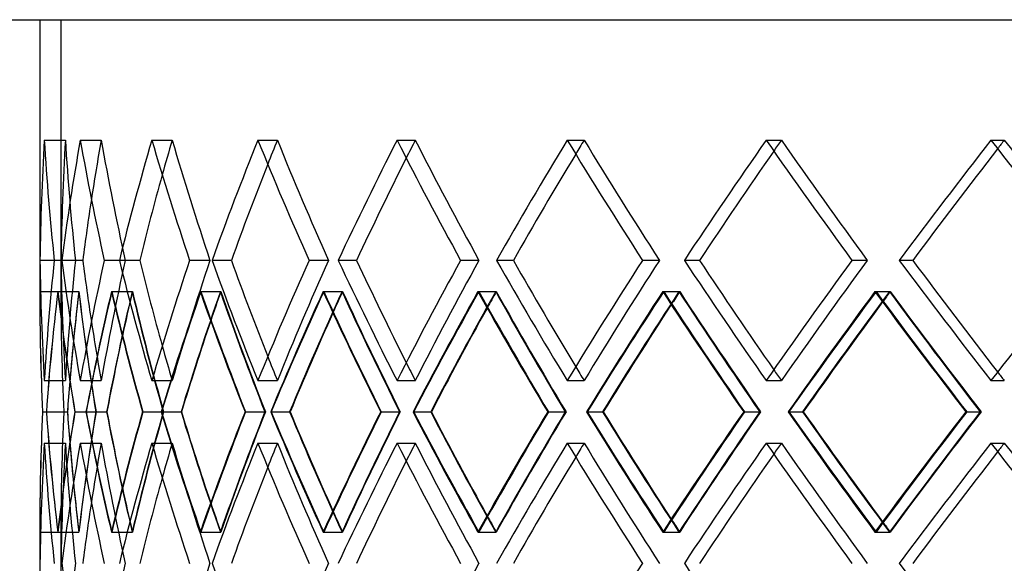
# Model space of a CAD drawing. Header units: millimetres. Extents: x -448 to 448, y -205 to 205.
# Tile 5 of 13: x -305 to -189, y 31 to 95. Entities that reach past the tile are written whole.
import ezdxf

# ---------------------------------------------------------------- set-up
doc = ezdxf.new("R2010")
doc.units = ezdxf.units.MM
doc.layers.add('HIDDEN', color=7, linetype='Continuous')
doc.layers.add('THICK', color=7, linetype='Continuous')

msp = doc.modelspace()

# ---------------------------------------------------------------- linework, layer by layer
at = {"layer": 'HIDDEN'}
for p, q in [((-300, 95), (-300, 62.93)), ((-301.97, 80.82), (-299.47, 80.82)), ((-301.97, 80.82), (-299.47, 80.82)), ((-297.73, 80.82), (-295.27, 80.82)), ((-297.73, 80.82), (-295.27, 80.82)), ((-289.31, 80.82), (-286.92, 80.82)), ((-289.31, 80.82), (-286.92, 80.82)), ((-276.83, 80.82), (-274.54, 80.82)), ((-276.83, 80.82), (-274.54, 80.82)), ((-260.47, 80.82), (-258.31, 80.82)), ((-260.47, 80.82), (-258.31, 80.82)), ((-240.44, 80.82), (-238.46, 80.82)), ((-240.44, 80.82), (-238.46, 80.82)), ((-217.05, 80.82), (-215.25, 80.82)), ((-217.05, 80.82), (-215.25, 80.82)), ((-190.6, 80.82), (-189.03, 80.82)), ((-190.6, 80.82), (-189.03, 80.82)), ((-302.48, 66.67), (-299.98, 66.67)), ((-300.8, 66.67), (-299.98, 66.67)), ((-300.8, 66.67), (-298.3, 66.67)), ((-300.8, 66.67), (-298.3, 66.67)), ((-299.91, 66.67), (-297.44, 66.67)), ((-294.9, 66.67), (-292.44, 66.67)), ((-294.9, 66.67), (-292.44, 66.67)), ((-293.13, 66.67), (-290.73, 66.67)), ((-284.86, 66.67), (-282.47, 66.67)), ((-284.86, 66.67), (-282.47, 66.67)), ((-282.23, 66.67), (-279.94, 66.67)), ((-270.82, 66.67), (-268.53, 66.67)), ((-270.82, 66.67), (-268.53, 66.67)), ((-267.38, 66.67), (-265.22, 66.67)), ((-252.98, 66.67), (-250.83, 66.67)), ((-252.98, 66.67), (-250.83, 66.67)), ((-248.77, 66.67), (-246.78, 66.67)), ((-231.59, 66.67), (-229.6, 66.67)), ((-231.59, 66.67), (-229.6, 66.67)), ((-226.67, 66.67), (-224.87, 66.67)), ((-206.95, 66.67), (-205.15, 66.67)), ((-206.95, 66.67), (-205.15, 66.67)), ((-201.38, 66.67), (-199.81, 66.67)), ((-302.5, 62.99), (-300, 62.99)), ((-300.39, 62.99), (-297.89, 62.99)), ((-300.37, 62.99), (-297.9, 62.99)), ((-294.06, 62.99), (-291.59, 62.99)), ((-294.02, 62.99), (-291.62, 62.99)), ((-283.6, 62.99), (-281.2, 62.99)), ((-283.54, 62.99), (-281.25, 62.99)), ((-269.16, 62.99), (-266.87, 62.99)), ((-269.08, 62.99), (-266.93, 62.99)), ((-250.94, 62.99), (-248.79, 62.99)), ((-250.85, 62.99), (-248.86, 62.99)), ((-229.2, 62.99), (-227.21, 62.99)), ((-229.09, 62.99), (-227.29, 62.99)), ((-204.25, 62.99), (-202.45, 62.99)), ((-204.12, 62.99), (-202.54, 62.99)), ((-301.97, 52.51), (-299.47, 52.51)), ((-301.97, 52.51), (-299.47, 52.51)), ((-297.73, 52.51), (-295.27, 52.51)), ((-297.73, 52.51), (-295.27, 52.51)), ((-289.31, 52.51), (-286.92, 52.51)), ((-289.31, 52.51), (-286.92, 52.51)), ((-276.83, 52.51), (-274.54, 52.51)), ((-276.83, 52.51), (-274.54, 52.51)), ((-260.47, 52.51), (-258.31, 52.51)), ((-260.47, 52.51), (-258.31, 52.51)), ((-240.44, 52.51), (-238.46, 52.51)), ((-240.44, 52.51), (-238.46, 52.51)), ((-217.05, 52.51), (-215.25, 52.51)), ((-217.05, 52.51), (-215.25, 52.51)), ((-190.6, 52.51), (-189.03, 52.51)), ((-190.6, 52.51), (-189.03, 52.51)), ((-302.17, 48.83), (-299.66, 48.83)), ((-302.16, 48.83), (-299.67, 48.83)), ((-301.72, 48.83), (-299.24, 48.83)), ((-298.38, 48.83), (-295.87, 48.83)), ((-298.36, 48.83), (-295.9, 48.83)), ((-297.03, 48.83), (-294.63, 48.83)), ((-290.4, 48.83), (-287.93, 48.83)), ((-290.36, 48.83), (-287.97, 48.83)), ((-288.17, 48.83), (-285.87, 48.83)), ((-278.35, 48.83), (-275.94, 48.83)), ((-278.29, 48.83), (-276.01, 48.83)), ((-275.27, 48.83), (-273.11, 48.83)), ((-262.39, 48.83), (-260.08, 48.83)), ((-262.32, 48.83), (-260.17, 48.83)), ((-258.5, 48.83), (-256.51, 48.83)), ((-242.74, 48.83), (-240.57, 48.83)), ((-242.66, 48.83), (-240.67, 48.83)), ((-238.11, 48.83), (-236.31, 48.83)), ((-219.69, 48.83), (-217.69, 48.83)), ((-219.59, 48.83), (-217.8, 48.83)), ((-214.37, 48.83), (-212.79, 48.83)), ((-193.55, 48.83), (-191.75, 48.83)), ((-193.45, 48.83), (-191.87, 48.83)), ((-301.97, 45.15), (-299.47, 45.15)), ((-301.97, 45.15), (-299.47, 45.15)), ((-297.73, 45.15), (-295.27, 45.15)), ((-297.73, 45.15), (-295.27, 45.15)), ((-289.31, 45.15), (-286.92, 45.15)), ((-289.31, 45.15), (-286.92, 45.15)), ((-276.83, 45.15), (-274.54, 45.15)), ((-276.83, 45.15), (-274.54, 45.15)), ((-260.47, 45.15), (-258.31, 45.15)), ((-260.47, 45.15), (-258.31, 45.15)), ((-240.44, 45.15), (-238.46, 45.15)), ((-240.44, 45.15), (-238.46, 45.15)), ((-217.05, 45.15), (-215.25, 45.15)), ((-217.05, 45.15), (-215.25, 45.15)), ((-190.6, 45.15), (-189.03, 45.15)), ((-190.6, 45.15), (-189.03, 45.15)), ((-302.5, 34.68), (-300, 34.68)), ((-300.39, 34.68), (-297.89, 34.68)), ((-300.37, 34.68), (-297.9, 34.68)), ((-300, 34.74), (-300, 27.26)), ((-294.06, 34.68), (-291.59, 34.68)), ((-294.02, 34.68), (-291.62, 34.68)), ((-283.6, 34.68), (-281.2, 34.68)), ((-283.54, 34.68), (-281.25, 34.68)), ((-269.16, 34.68), (-266.87, 34.68)), ((-269.08, 34.68), (-266.93, 34.68)), ((-250.94, 34.68), (-248.79, 34.68)), ((-250.85, 34.68), (-248.86, 34.68)), ((-229.2, 34.68), (-227.21, 34.68)), ((-229.09, 34.68), (-227.29, 34.68)), ((-204.25, 34.68), (-202.45, 34.68)), ((-204.12, 34.68), (-202.54, 34.68))]:
    msp.add_line(p, q, dxfattribs=at)
for centre, major_axis, ratio, start_param, end_param in [((0, 80.82), (220.14, 220.14), 0.942415, 2.326557, 2.373359), ((0, 80.82), (-218.33, -218.33), 0.942415, -0.815036, -0.767843), ((0, 80.82), (232.05, 232.05), 0.836298, 2.267281, 2.314084), ((0, 80.82), (-218.33, 218.33), 0.942415, 0.815036, 0.862229), ((0, 80.82), (218.33, -218.33), 0.942415, -2.326557, -2.279364), ((0, 80.82), (-230.13, -230.13), 0.836298, -0.874311, -0.851119), ((0, 80.82), (-230.13, 230.13), 0.836298, 0.874311, 0.921504), ((0, 80.82), (230.13, -230.13), 0.836298, -2.267281, -2.220089), ((0, 80.82), (243.14, 243.14), 0.740216, 2.208006, 2.254809), ((0, 80.82), (-241.13, -241.13), 0.740216, -0.933586, -0.91994), ((0, 80.82), (-241.13, 241.13), 0.740216, 0.933586, 0.980779), ((0, 80.82), (241.13, -241.13), 0.740216, -2.208006, -2.160813), ((0, 80.82), (253.37, 253.37), 0.65222, 2.148731, 2.195533), ((0, 80.82), (-251.28, -251.28), 0.65222, -0.992862, -0.983402), ((0, 80.82), (-251.28, 251.28), 0.65222, 0.992862, 1.040055), ((0, 80.82), (251.28, -251.28), 0.65222, -2.148731, -2.101538), ((0, 80.82), (262.72, 262.72), 0.570783, 2.089455, 2.136258), ((0, 80.82), (-260.55, -260.55), 0.570783, -1.052137, -1.045082), ((0, 80.82), (-260.55, 260.55), 0.570783, 1.052137, 1.09933), ((0, 80.82), (260.55, -260.55), 0.570783, -2.089455, -2.042263), ((0, 80.82), (271.14, 271.14), 0.494682, 2.03018, 2.076983), ((0, 80.82), (-268.9, -268.9), 0.494682, -1.111412, -1.105954), ((0, 80.82), (-268.9, 268.9), 0.494682, 1.111412, 1.158605), ((0, 80.82), (268.9, -268.9), 0.494682, -2.03018, -1.982987), ((0, 80.82), (278.61, 278.61), 0.422921, 1.970905, 2.017707), ((0, 80.82), (-276.31, -276.31), 0.422921, -1.170688, -1.166396), ((0, 80.82), (-276.31, 276.31), 0.422921, 1.170688, 1.217881), ((0, 80.82), (276.31, -276.31), 0.422921, -1.970905, -1.923712), ((0, 80.82), (285.1, 285.1), 0.354675, 1.911629, 1.958432), ((0, 80.82), (-282.74, -282.74), 0.354675, -1.229963, -1.226582), ((0, 80.82), (-282.74, 282.74), 0.354675, 1.229963, 1.277156), ((0, 52.51), (220.14, -220.14), 0.942415, -2.373359, -2.326557), ((0, 52.51), (-218.33, 218.33), 0.942415, 0.767843, 0.815036), ((0, 52.51), (232.05, -232.05), 0.836298, -2.314084, -2.267281), ((0, 52.51), (-218.33, -218.33), 0.942415, -0.862229, -0.815036), ((0, 52.51), (218.33, 218.33), 0.942415, 2.279364, 2.326557), ((0, 52.51), (-230.13, -230.13), 0.836298, -0.921504, -0.874311), ((0, 52.51), (230.13, 230.13), 0.836298, 2.220089, 2.267281), ((0, 52.51), (243.14, -243.14), 0.740216, -2.254809, -2.208006), ((0, 52.51), (-241.13, -241.13), 0.740216, -0.980779, -0.933586), ((0, 52.51), (241.13, 241.13), 0.740216, 2.160813, 2.208006), ((0, 52.51), (253.37, -253.37), 0.65222, -2.195533, -2.148731), ((0, 52.51), (-251.28, -251.28), 0.65222, -1.040055, -0.992862), ((0, 52.51), (251.28, 251.28), 0.65222, 2.101538, 2.148731), ((0, 52.51), (262.72, -262.72), 0.570783, -2.136258, -2.089455), ((0, 52.51), (-260.55, -260.55), 0.570783, -1.09933, -1.052137), ((0, 52.51), (260.55, 260.55), 0.570783, 2.042263, 2.089455), ((0, 52.51), (271.14, -271.14), 0.494682, -2.076983, -2.03018), ((0, 52.51), (-268.9, -268.9), 0.494682, -1.158605, -1.111412), ((0, 52.51), (268.9, 268.9), 0.494682, 1.982987, 2.03018), ((0, 52.51), (278.61, -278.61), 0.422921, -2.017707, -1.970905), ((0, 52.51), (-276.31, -276.31), 0.422921, -1.217881, -1.170688), ((0, 52.51), (276.31, 276.31), 0.422921, 1.923712, 1.970905), ((0, 52.51), (285.1, -285.1), 0.354675, -1.958432, -1.911629), ((0, 45.15), (220.14, -220.14), 0.942415, -2.385544, -2.338725), ((0, 80.82), (220.14, 220.14), 0.942415, 2.385544, 2.385832), ((0, 80.82), (232.05, 232.05), 0.836298, 2.326269, 2.373218), ((0, 45.15), (232.05, -232.05), 0.836298, -2.326269, -2.279449), ((0, 45.15), (218.33, -218.33), 0.942415, -2.386036, -2.385832), ((0, 80.82), (218.33, 218.33), 0.942415, 2.386036, 2.43338), ((0, 45.15), (218.33, -218.33), 0.942415, -2.385832, -2.338826), ((0, 80.82), (230.13, 230.13), 0.836298, 2.326761, 2.374104), ((0, 45.15), (-218.33, -218.33), 0.942415, -0.874515, -0.839292), ((0, 45.15), (230.13, -230.13), 0.836298, -2.326761, -2.279551), ((0, 80.82), (-218.33, 218.33), 0.942415, 0.874515, 0.921859), ((0, 80.82), (243.14, 243.14), 0.740216, 2.266994, 2.313943), ((0, 80.82), (241.13, 241.13), 0.740216, 2.267486, 2.314829), ((0, 45.15), (243.14, -243.14), 0.740216, -2.266994, -2.220174), ((0, 45.15), (-230.13, -230.13), 0.836298, -0.933791, -0.916304), ((0, 45.15), (241.13, -241.13), 0.740216, -2.267486, -2.220276), ((0, 80.82), (-230.13, 230.13), 0.836298, 0.933791, 0.981134), ((0, 80.82), (253.37, 253.37), 0.65222, 2.207718, 2.254668), ((0, 80.82), (251.28, 251.28), 0.65222, 2.20821, 2.255554), ((0, 45.15), (253.37, -253.37), 0.65222, -2.207718, -2.160899), ((0, 45.15), (-241.13, -241.13), 0.740216, -0.993066, -0.981603), ((0, 45.15), (251.28, -251.28), 0.65222, -2.20821, -2.161), ((0, 80.82), (-241.13, 241.13), 0.740216, 0.993066, 1.040409), ((0, 80.82), (262.72, 262.72), 0.570783, 2.148443, 2.195392), ((0, 80.82), (260.55, 260.55), 0.570783, 2.148935, 2.196278), ((0, 45.15), (262.72, -262.72), 0.570783, -2.148443, -2.101623), ((0, 45.15), (-251.28, -251.28), 0.65222, -1.052341, -1.043977), ((0, 45.15), (260.55, -260.55), 0.570783, -2.148935, -2.101725), ((0, 80.82), (-251.28, 251.28), 0.65222, 1.052341, 1.099685), ((0, 80.82), (271.14, 271.14), 0.494682, 2.089168, 2.136117), ((0, 80.82), (268.9, 268.9), 0.494682, 2.08966, 2.137003), ((0, 45.15), (271.14, -271.14), 0.494682, -2.089168, -2.042348), ((0, 45.15), (-260.55, -260.55), 0.570783, -1.111617, -1.105184), ((0, 45.15), (268.9, -268.9), 0.494682, -2.08966, -2.04245), ((0, 80.82), (-260.55, 260.55), 0.570783, 1.111617, 1.15896), ((0, 80.82), (278.61, 278.61), 0.422921, 2.029892, 2.076842), ((0, 80.82), (276.31, 276.31), 0.422921, 2.030384, 2.077728), ((0, 45.15), (278.61, -278.61), 0.422921, -2.029892, -1.983073), ((0, 45.15), (-268.9, -268.9), 0.494682, -1.170892, -1.16581), ((0, 45.15), (276.31, -276.31), 0.422921, -2.030384, -1.983174), ((0, 80.82), (-268.9, 268.9), 0.494682, 1.170892, 1.218235), ((0, 80.82), (285.1, 285.1), 0.354675, 1.970617, 2.017566), ((0, 80.82), (282.74, 282.74), 0.354675, 1.971109, 2.018452), ((0, 45.15), (285.1, -285.1), 0.354675, -1.970617, -1.923797), ((0, 45.15), (-276.31, -276.31), 0.422921, -1.230167, -1.226109), ((0, 45.15), (282.74, -282.74), 0.354675, -1.971109, -1.923899), ((0, 80.82), (-276.31, 276.31), 0.422921, 1.230167, 1.277511), ((0, 52.51), (-230.13, 230.13), 0.836298, 0.851119, 0.874311), ((0, 52.51), (-241.13, 241.13), 0.740216, 0.91994, 0.933586), ((0, 52.51), (-251.28, 251.28), 0.65222, 0.983402, 0.992862), ((0, 52.51), (-260.55, 260.55), 0.570783, 1.045082, 1.052137), ((0, 52.51), (-268.9, 268.9), 0.494682, 1.105954, 1.111412), ((0, 52.51), (-276.31, 276.31), 0.422921, 1.166396, 1.170688), ((0, 52.51), (-282.74, 282.74), 0.354675, 1.226582, 1.229963), ((0, 52.51), (220.14, 220.14), 0.942415, 2.338725, 2.385544), ((0, 16.85), (232.05, -232.05), 0.836298, -2.373218, -2.326269), ((0, 52.51), (232.05, 232.05), 0.836298, 2.279449, 2.326269), ((0, 52.51), (218.33, 218.33), 0.942415, 2.338826, 2.385832), ((0, 16.85), (218.33, -218.33), 0.942415, -2.43338, -2.386036), ((0, 16.85), (230.13, -230.13), 0.836298, -2.374104, -2.326761), ((0, 52.51), (230.13, 230.13), 0.836298, 2.279551, 2.326761), ((0, 16.85), (-218.33, -218.33), 0.942415, -0.921859, -0.874515), ((0, 16.85), (243.14, -243.14), 0.740216, -2.313943, -2.266994), ((0, 16.85), (241.13, -241.13), 0.740216, -2.314829, -2.267486), ((0, 52.51), (243.14, 243.14), 0.740216, 2.220174, 2.266994), ((0, 52.51), (241.13, 241.13), 0.740216, 2.220276, 2.267486), ((0, 16.85), (-230.13, -230.13), 0.836298, -0.981134, -0.933791), ((0, 16.85), (253.37, -253.37), 0.65222, -2.254668, -2.207718), ((0, 16.85), (251.28, -251.28), 0.65222, -2.255554, -2.20821), ((0, 52.51), (253.37, 253.37), 0.65222, 2.160899, 2.207718), ((0, 52.51), (251.28, 251.28), 0.65222, 2.161, 2.20821), ((0, 16.85), (-241.13, -241.13), 0.740216, -1.040409, -0.993066), ((0, 16.85), (262.72, -262.72), 0.570783, -2.195392, -2.148443), ((0, 16.85), (260.55, -260.55), 0.570783, -2.196278, -2.148935), ((0, 52.51), (262.72, 262.72), 0.570783, 2.101623, 2.148443), ((0, 52.51), (260.55, 260.55), 0.570783, 2.101725, 2.148935), ((0, 16.85), (-251.28, -251.28), 0.65222, -1.099685, -1.052341), ((0, 16.85), (271.14, -271.14), 0.494682, -2.136117, -2.089168), ((0, 16.85), (268.9, -268.9), 0.494682, -2.137003, -2.08966), ((0, 52.51), (271.14, 271.14), 0.494682, 2.042348, 2.089168), ((0, 52.51), (268.9, 268.9), 0.494682, 2.04245, 2.08966), ((0, 16.85), (-260.55, -260.55), 0.570783, -1.15896, -1.111617), ((0, 16.85), (278.61, -278.61), 0.422921, -2.076842, -2.029892), ((0, 16.85), (276.31, -276.31), 0.422921, -2.077728, -2.030384), ((0, 52.51), (278.61, 278.61), 0.422921, 1.983073, 2.029892), ((0, 52.51), (276.31, 276.31), 0.422921, 1.983174, 2.030384), ((0, 16.85), (-268.9, -268.9), 0.494682, -1.218235, -1.170892), ((0, 16.85), (285.1, -285.1), 0.354675, -2.017566, -1.970617), ((0, 16.85), (282.74, -282.74), 0.354675, -2.018452, -1.971109), ((0, 52.51), (285.1, 285.1), 0.354675, 1.923797, 1.970617), ((0, 52.51), (282.74, 282.74), 0.354675, 1.923899, 1.971109), ((0, 16.85), (-276.31, -276.31), 0.422921, -1.277511, -1.230167), ((0, 52.51), (-218.33, 218.33), 0.942415, 0.839292, 0.874515), ((0, 45.15), (220.14, 220.14), 0.942415, 2.326557, 2.373359), ((0, 45.15), (-218.33, -218.33), 0.942415, -0.815036, -0.767843), ((0, 45.15), (232.05, 232.05), 0.836298, 2.267281, 2.314084), ((0, 45.15), (-218.33, 218.33), 0.942415, 0.815036, 0.862229), ((0, 45.15), (218.33, -218.33), 0.942415, -2.326557, -2.279364), ((0, 45.15), (-230.13, -230.13), 0.836298, -0.874311, -0.851119), ((0, 45.15), (-230.13, 230.13), 0.836298, 0.874311, 0.921504), ((0, 45.15), (230.13, -230.13), 0.836298, -2.267281, -2.220089), ((0, 45.15), (243.14, 243.14), 0.740216, 2.208006, 2.254809), ((0, 45.15), (-241.13, -241.13), 0.740216, -0.933586, -0.91994), ((0, 45.15), (-241.13, 241.13), 0.740216, 0.933586, 0.980779), ((0, 45.15), (241.13, -241.13), 0.740216, -2.208006, -2.160813), ((0, 45.15), (253.37, 253.37), 0.65222, 2.148731, 2.195533), ((0, 45.15), (-251.28, -251.28), 0.65222, -0.992862, -0.983402), ((0, 45.15), (-251.28, 251.28), 0.65222, 0.992862, 1.040055), ((0, 45.15), (251.28, -251.28), 0.65222, -2.148731, -2.101538), ((0, 45.15), (262.72, 262.72), 0.570783, 2.089455, 2.136258), ((0, 45.15), (-260.55, -260.55), 0.570783, -1.052137, -1.045082), ((0, 45.15), (-260.55, 260.55), 0.570783, 1.052137, 1.09933), ((0, 45.15), (260.55, -260.55), 0.570783, -2.089455, -2.042263), ((0, 45.15), (271.14, 271.14), 0.494682, 2.03018, 2.076983), ((0, 45.15), (-268.9, -268.9), 0.494682, -1.111412, -1.105954), ((0, 45.15), (-268.9, 268.9), 0.494682, 1.111412, 1.158605), ((0, 45.15), (268.9, -268.9), 0.494682, -2.03018, -1.982987), ((0, 45.15), (278.61, 278.61), 0.422921, 1.970905, 2.017707), ((0, 45.15), (-276.31, -276.31), 0.422921, -1.170688, -1.166396), ((0, 45.15), (-276.31, 276.31), 0.422921, 1.170688, 1.217881), ((0, 45.15), (276.31, -276.31), 0.422921, -1.970905, -1.923712), ((0, 45.15), (285.1, 285.1), 0.354675, 1.911629, 1.958432), ((0, 45.15), (-282.74, -282.74), 0.354675, -1.229963, -1.226582), ((0, 45.15), (-282.74, 282.74), 0.354675, 1.229963, 1.277156), ((0, 52.51), (-230.13, 230.13), 0.836298, 0.916304, 0.933791), ((0, 52.51), (-241.13, 241.13), 0.740216, 0.981603, 0.993066), ((0, 52.51), (-251.28, 251.28), 0.65222, 1.043977, 1.052341), ((0, 52.51), (-260.55, 260.55), 0.570783, 1.105184, 1.111617), ((0, 52.51), (-268.9, 268.9), 0.494682, 1.16581, 1.170892), ((0, 16.85), (220.14, -220.14), 0.942415, -2.385832, -2.385544), ((0, 52.51), (-276.31, 276.31), 0.422921, 1.226109, 1.230167), ((0, 52.51), (218.33, 218.33), 0.942415, 2.385832, 2.386036), ((0, 16.85), (232.05, -232.05), 0.836298, -2.314084, -2.267281), ((0, 16.85), (218.33, 218.33), 0.942415, 2.279364, 2.326557), ((0, 16.85), (-230.13, -230.13), 0.836298, -0.921504, -0.874311), ((0, 16.85), (241.13, 241.13), 0.740216, 2.160813, 2.208006), ((0, 16.85), (253.37, -253.37), 0.65222, -2.195533, -2.148731), ((0, 16.85), (-251.28, -251.28), 0.65222, -1.040055, -0.992862), ((0, 16.85), (-260.55, -260.55), 0.570783, -1.09933, -1.052137), ((0, 16.85), (278.61, -278.61), 0.422921, -2.017707, -1.970905)]:
    msp.add_ellipse(centre, major_axis=major_axis, ratio=ratio, start_param=start_param, end_param=end_param, dxfattribs=at)
at = {"layer": 'THICK'}
for p, q in [((-447.5, 95), (0, 95)), ((-302.5, 95), (-302.5, 62.9)), ((-302.48, 66.67), (-300.8, 66.67)), ((-299.91, 66.67), (-297.44, 66.67)), ((-293.13, 66.67), (-290.73, 66.67)), ((-282.23, 66.67), (-279.94, 66.67)), ((-267.38, 66.67), (-265.22, 66.67)), ((-248.77, 66.67), (-246.78, 66.67)), ((-226.67, 66.67), (-224.87, 66.67)), ((-201.38, 66.67), (-199.81, 66.67)), ((-301.73, 48.83), (-299.23, 48.83)), ((-297.06, 48.83), (-294.6, 48.83)), ((-288.21, 48.83), (-285.82, 48.83)), ((-275.33, 48.83), (-273.04, 48.83)), ((-258.57, 48.83), (-256.42, 48.83)), ((-238.19, 48.83), (-236.2, 48.83)), ((-214.47, 48.83), (-212.67, 48.83)), ((-302.5, 34.77), (-302.5, 27.23))]:
    msp.add_line(p, q, dxfattribs=at)
for centre, major_axis, ratio, start_param, end_param in [((0, 80.82), (-220.14, -220.14), 0.942415, -0.815036, -0.768233), ((0, 80.82), (-220.14, 220.14), 0.942415, 0.815036, 0.861838), ((0, 80.82), (-232.05, -232.05), 0.836298, -0.874311, -0.827509), ((0, 80.82), (-232.05, 232.05), 0.836298, 0.874311, 0.921114), ((0, 80.82), (-243.14, -243.14), 0.740216, -0.933586, -0.886784), ((0, 80.82), (-243.14, 243.14), 0.740216, 0.933586, 0.980389), ((0, 80.82), (-253.37, -253.37), 0.65222, -0.992862, -0.946059), ((0, 80.82), (-253.37, 253.37), 0.65222, 0.992862, 1.039664), ((0, 80.82), (-262.72, -262.72), 0.570783, -1.052137, -1.005335), ((0, 80.82), (-262.72, 262.72), 0.570783, 1.052137, 1.09894), ((0, 80.82), (-271.14, -271.14), 0.494682, -1.111412, -1.06461), ((0, 80.82), (-271.14, 271.14), 0.494682, 1.111412, 1.158215), ((0, 80.82), (-278.61, -278.61), 0.422921, -1.170688, -1.123885), ((0, 80.82), (-278.61, 278.61), 0.422921, 1.170688, 1.21749), ((0, 80.82), (-285.1, -285.1), 0.354675, -1.229963, -1.183161), ((0, 80.82), (-285.1, 285.1), 0.354675, 1.229963, 1.276766), ((0, 80.82), (-268.9, -268.9), 0.494682, -1.105954, -1.06422), ((0, 80.82), (-276.31, -276.31), 0.422921, -1.166396, -1.123495), ((0, 80.82), (-282.74, -282.74), 0.354675, -1.226582, -1.18277), ((0, 80.82), (-251.28, -251.28), 0.65222, -0.983402, -0.945669), ((0, 80.82), (-260.55, -260.55), 0.570783, -1.045082, -1.004944), ((0, 80.82), (-241.13, -241.13), 0.740216, -0.91994, -0.886394), ((0, 80.82), (-230.13, -230.13), 0.836298, -0.851119, -0.827118), ((0, 52.51), (-220.14, 220.14), 0.942415, 0.768233, 0.815036), ((0, 52.51), (-220.14, -220.14), 0.942415, -0.861838, -0.815036), ((0, 52.51), (-232.05, 232.05), 0.836298, 0.827509, 0.874311), ((0, 52.51), (-232.05, -232.05), 0.836298, -0.921114, -0.874311), ((0, 52.51), (-230.13, 230.13), 0.836298, 0.827118, 0.851119), ((0, 52.51), (-243.14, 243.14), 0.740216, 0.886784, 0.933586), ((0, 52.51), (-241.13, 241.13), 0.740216, 0.886394, 0.91994), ((0, 52.51), (-243.14, -243.14), 0.740216, -0.980389, -0.933586), ((0, 52.51), (-253.37, 253.37), 0.65222, 0.946059, 0.992862), ((0, 52.51), (-251.28, 251.28), 0.65222, 0.945669, 0.983402), ((0, 52.51), (-253.37, -253.37), 0.65222, -1.039664, -0.992862), ((0, 52.51), (-262.72, 262.72), 0.570783, 1.005335, 1.052137), ((0, 52.51), (-260.55, 260.55), 0.570783, 1.004944, 1.045082), ((0, 52.51), (-262.72, -262.72), 0.570783, -1.09894, -1.052137), ((0, 52.51), (-271.14, 271.14), 0.494682, 1.06461, 1.111412), ((0, 52.51), (-268.9, 268.9), 0.494682, 1.06422, 1.105954), ((0, 52.51), (-271.14, -271.14), 0.494682, -1.158215, -1.111412), ((0, 52.51), (-278.61, 278.61), 0.422921, 1.123885, 1.170688), ((0, 52.51), (-276.31, 276.31), 0.422921, 1.123495, 1.166396), ((0, 52.51), (-278.61, -278.61), 0.422921, -1.21749, -1.170688), ((0, 52.51), (-285.1, 285.1), 0.354675, 1.183161, 1.229963), ((0, 52.51), (-282.74, 282.74), 0.354675, 1.18277, 1.226582), ((0, 52.51), (-285.1, -285.1), 0.354675, -1.276766, -1.229963), ((0, 80.82), (220.14, 220.14), 0.942415, 2.385832, 2.432494), ((0, 45.15), (-220.14, -220.14), 0.942415, -0.874023, -0.827204), ((0, 80.82), (-220.14, 220.14), 0.942415, 0.874023, 0.920973), ((0, 45.15), (-232.05, -232.05), 0.836298, -0.933299, -0.886479), ((0, 80.82), (-232.05, 232.05), 0.836298, 0.933299, 0.980248), ((0, 45.15), (-243.14, -243.14), 0.740216, -0.992574, -0.945754), ((0, 80.82), (-243.14, 243.14), 0.740216, 0.992574, 1.039523), ((0, 45.15), (-253.37, -253.37), 0.65222, -1.051849, -1.00503), ((0, 80.82), (-253.37, 253.37), 0.65222, 1.051849, 1.098799), ((0, 45.15), (-262.72, -262.72), 0.570783, -1.111125, -1.064305), ((0, 80.82), (-262.72, 262.72), 0.570783, 1.111125, 1.158074), ((0, 45.15), (-271.14, -271.14), 0.494682, -1.1704, -1.12358), ((0, 80.82), (-271.14, 271.14), 0.494682, 1.1704, 1.217349), ((0, 45.15), (-278.61, -278.61), 0.422921, -1.229675, -1.182856), ((0, 80.82), (-278.61, 278.61), 0.422921, 1.229675, 1.276625), ((0, 45.15), (-268.9, -268.9), 0.494682, -1.16581, -1.123682), ((0, 45.15), (-276.31, -276.31), 0.422921, -1.226109, -1.182957), ((0, 45.15), (-251.28, -251.28), 0.65222, -1.043977, -1.005131), ((0, 45.15), (-260.55, -260.55), 0.570783, -1.105184, -1.064407), ((0, 45.15), (-241.13, -241.13), 0.740216, -0.981603, -0.945856), ((0, 45.15), (-230.13, -230.13), 0.836298, -0.916304, -0.886581), ((0, 45.15), (-218.33, -218.33), 0.942415, -0.839292, -0.827305), ((0, 16.85), (220.14, -220.14), 0.942415, -2.432494, -2.385832), ((0, 52.51), (-220.14, 220.14), 0.942415, 0.827204, 0.874023), ((0, 16.85), (-220.14, -220.14), 0.942415, -0.920973, -0.874023), ((0, 52.51), (-218.33, 218.33), 0.942415, 0.827305, 0.839292), ((0, 52.51), (-232.05, 232.05), 0.836298, 0.886479, 0.933299), ((0, 52.51), (-230.13, 230.13), 0.836298, 0.886581, 0.916304), ((0, 16.85), (-232.05, -232.05), 0.836298, -0.980248, -0.933299), ((0, 52.51), (-243.14, 243.14), 0.740216, 0.945754, 0.992574), ((0, 52.51), (-241.13, 241.13), 0.740216, 0.945856, 0.981603), ((0, 16.85), (-243.14, -243.14), 0.740216, -1.039523, -0.992574), ((0, 52.51), (-253.37, 253.37), 0.65222, 1.00503, 1.051849), ((0, 52.51), (-251.28, 251.28), 0.65222, 1.005131, 1.043977), ((0, 16.85), (-253.37, -253.37), 0.65222, -1.098799, -1.051849), ((0, 52.51), (-262.72, 262.72), 0.570783, 1.064305, 1.111125), ((0, 52.51), (-260.55, 260.55), 0.570783, 1.064407, 1.105184), ((0, 16.85), (-262.72, -262.72), 0.570783, -1.158074, -1.111125), ((0, 52.51), (-271.14, 271.14), 0.494682, 1.12358, 1.1704), ((0, 52.51), (-268.9, 268.9), 0.494682, 1.123682, 1.16581), ((0, 16.85), (-271.14, -271.14), 0.494682, -1.217349, -1.1704), ((0, 52.51), (-278.61, 278.61), 0.422921, 1.182856, 1.229675), ((0, 52.51), (-276.31, 276.31), 0.422921, 1.182957, 1.226109), ((0, 16.85), (-278.61, -278.61), 0.422921, -1.276625, -1.229675), ((0, 45.15), (-220.14, -220.14), 0.942415, -0.815036, -0.768233), ((0, 45.15), (-220.14, 220.14), 0.942415, 0.815036, 0.861838), ((0, 45.15), (-232.05, -232.05), 0.836298, -0.874311, -0.827509), ((0, 45.15), (-232.05, 232.05), 0.836298, 0.874311, 0.921114), ((0, 45.15), (-243.14, -243.14), 0.740216, -0.933586, -0.886784), ((0, 45.15), (-243.14, 243.14), 0.740216, 0.933586, 0.980389), ((0, 45.15), (-253.37, -253.37), 0.65222, -0.992862, -0.946059), ((0, 45.15), (-253.37, 253.37), 0.65222, 0.992862, 1.039664), ((0, 45.15), (-262.72, -262.72), 0.570783, -1.052137, -1.005335), ((0, 45.15), (-262.72, 262.72), 0.570783, 1.052137, 1.09894), ((0, 45.15), (-271.14, -271.14), 0.494682, -1.111412, -1.06461), ((0, 45.15), (-271.14, 271.14), 0.494682, 1.111412, 1.158215), ((0, 45.15), (-278.61, -278.61), 0.422921, -1.170688, -1.123885), ((0, 45.15), (-278.61, 278.61), 0.422921, 1.170688, 1.21749), ((0, 45.15), (-285.1, -285.1), 0.354675, -1.229963, -1.183161), ((0, 45.15), (-282.74, -282.74), 0.354675, -1.226582, -1.18277), ((0, 45.15), (-285.1, 285.1), 0.354675, 1.229963, 1.276766), ((0, 45.15), (-260.55, -260.55), 0.570783, -1.045082, -1.004944), ((0, 45.15), (-268.9, -268.9), 0.494682, -1.105954, -1.06422), ((0, 45.15), (-276.31, -276.31), 0.422921, -1.166396, -1.123495), ((0, 45.15), (-251.28, -251.28), 0.65222, -0.983402, -0.945669), ((0, 45.15), (-241.13, -241.13), 0.740216, -0.91994, -0.886394), ((0, 45.15), (-230.13, -230.13), 0.836298, -0.851119, -0.827118), ((0, 16.85), (-271.14, -271.14), 0.494682, -1.158215, -1.111412), ((0, 16.85), (-285.1, 285.1), 0.354675, 1.183161, 1.229963)]:
    msp.add_ellipse(centre, major_axis=major_axis, ratio=ratio, start_param=start_param, end_param=end_param, dxfattribs=at)

doc.saveas('drawing.dxf')
